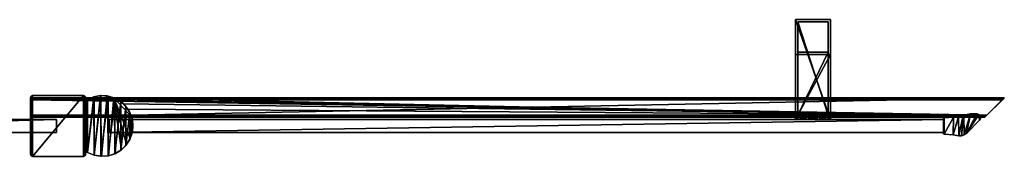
# Model space of a CAD drawing. Header units: metres. Extents: x 0 to 687, y -215 to 49.
# Tile 10 of 10: x 234 to 687, y -14 to 49. Entities that reach past the tile are written whole.
import ezdxf

# ---------------------------------------------------------------- set-up
doc = ezdxf.new("R2010")
doc.units = ezdxf.units.M

msp = doc.modelspace()

# ---------------------------------------------------------------- linework, layer by layer
at = {"layer": 'Y2A69L'}
for points in [[(666.200134, 4.314908, 13.5), (668.414612, 4.919908, 13.5), (666.422729, -4.53554, 13.5)], [(668.414612, 4.919908, 13.5), (666.200134, 4.314908, 13.5), (668.414612, 4.919908, 1980.5)], [(666.200134, 4.314908, 13.5), (666.200134, 4.314908, 1980.5), (668.414612, 4.919908, 1980.5)], [(668.414612, 4.919908, 1980.5), (666.200134, 4.314908, 1980.5), (666.422729, -4.53554, 1980.5)], [(666.422729, -4.53554, 13.5), (668.414612, 4.919908, 13.5), (667.660767, -4.524976, 13.5)], [(667.660767, -4.524976, 1980.5), (668.414612, 4.919908, 1980.5), (666.422729, -4.53554, 1980.5)], [(668.414612, 4.919908, 13.5), (668.756226, 5.03027, 13.5), (667.660767, -4.524976, 13.5)], [(667.660767, -4.524976, 13.5), (668.756226, 5.03027, 13.5), (668.836304, -4.136368, 13.5)], [(668.836304, -4.136368, 1980.5), (668.756226, 5.03027, 1980.5), (667.660767, -4.524976, 1980.5)], [(668.756226, 5.03027, 1980.5), (668.414612, 4.919908, 1980.5), (667.660767, -4.524976, 1980.5)], [(668.756226, 5.03027, 1980.5), (668.756226, 5.03027, 13.5), (668.414612, 4.919908, 1980.5)], [(668.756226, 5.03027, 13.5), (668.414612, 4.919908, 13.5), (668.414612, 4.919908, 1980.5)], [(668.756226, 5.03027, 13.5), (671.707153, 5.629982, 13.5), (668.836304, -4.136368, 13.5)], [(668.756226, 5.03027, 13.5), (668.756226, 5.03027, 1980.5), (671.707153, 5.629982, 13.5)], [(668.756226, 5.03027, 1980.5), (671.707153, 5.629982, 1980.5), (671.707153, 5.629982, 13.5)], [(671.707153, 5.629982, 1980.5), (668.756226, 5.03027, 1980.5), (668.836304, -4.136368, 1980.5)], [(668.836304, -4.136368, 13.5), (671.707153, 5.629982, 13.5), (669.83667, -3.406941, 13.5)], [(669.83667, -3.406941, 1980.5), (671.707153, 5.629982, 1980.5), (668.836304, -4.136368, 1980.5)], [(671.707153, 5.629982, 13.5), (674.718201, 5.667322, 13.5), (669.83667, -3.406941, 13.5)], [(674.718201, 5.667322, 13.5), (675.661133, 5.305964, 13.5), (669.83667, -3.406941, 13.5)], [(675.661133, 5.305964, 1980.5), (674.718201, 5.667322, 1980.5), (669.83667, -3.406941, 1980.5)], [(669.83667, -3.406941, 1980.5), (674.718201, 5.667322, 1980.5), (671.707153, 5.629982, 1980.5)], [(669.83667, -3.406941, 13.5), (675.661133, 5.305964, 13.5), (675.844177, 2.600565, 13.5)], [(675.844177, 2.600565, 1980.5), (675.661133, 5.305964, 1980.5), (669.83667, -3.406941, 1980.5)], [(671.707153, 5.629982, 13.5), (671.707153, 5.629982, 1980.5), (674.718201, 5.667322, 13.5)], [(671.707153, 5.629982, 1980.5), (674.718201, 5.667322, 1980.5), (674.718201, 5.667322, 13.5)], [(674.718201, 5.667322, 13.5), (674.718201, 5.667322, 1980.5), (675.661133, 5.305964, 13.5)], [(674.718201, 5.667322, 1980.5), (675.661133, 5.305964, 1980.5), (675.661133, 5.305964, 13.5)], [(675.661133, 5.305964, 13.5), (676.261047, 4.493719, 13.5), (675.844177, 2.600565, 13.5)], [(675.661133, 5.305964, 13.5), (675.661133, 5.305964, 1980.5), (676.261047, 4.493719, 13.5)], [(675.661133, 5.305964, 1980.5), (676.261047, 4.493719, 1980.5), (676.261047, 4.493719, 13.5)], [(676.261047, 4.493719, 1980.5), (675.661133, 5.305964, 1980.5), (675.844177, 2.600565, 1980.5)], [(24.000277, 3, 3), (24.000277, 3, 1994), (251.000275, 3, 3)], [(24.000277, 3, 1994), (251.000275, 3, 1994), (251.000275, 3, 3)], [(24.000277, 3, 3), (251.000275, 3, 3), (24.000277, -3, 3)], [(251.000275, 3, 3), (251.000275, -3, 3), (24.000277, -3, 3)], [(24.000277, 3, 1994), (24.000277, -3, 1994), (251.000275, 3, 1994)], [(24.000277, -3, 1994), (251.000275, -3, 1994), (251.000275, 3, 1994)], [(251.000275, 3, 3), (251.000275, 3, 1994), (251.000275, -3, 3)], [(251.000275, 3, 1994), (251.000275, -3, 1994), (251.000275, -3, 3)], [(659.303833, -3, 13.5), (275.200287, -3.000001, 13.5), (659.254089, 3, 13.5)], [(659.254089, 3, 13.5), (275.200287, -3.000001, 13.5), (275.200287, 3, 13.5)], [(275.200287, 3, 13.5), (275.200287, 3, 1980.5), (659.254089, 3, 13.5)], [(275.200287, 3, 1980.5), (659.254089, 3, 1980.5), (659.254089, 3, 13.5)], [(275.200287, -3.000001, 13.5), (275.200287, -3.000001, 1980.5), (275.200287, 3, 13.5)], [(275.200287, -3.000001, 1980.5), (275.200287, 3, 1980.5), (275.200287, 3, 13.5)], [(659.303833, -3, 1980.5), (659.254089, 3, 1980.5), (275.200287, -3.000001, 1980.5)], [(659.254089, 3, 1980.5), (275.200287, 3, 1980.5), (275.200287, -3.000001, 1980.5)], [(659.238159, 3.304193, 13.5), (659.401672, 3.561177, 13.5), (659.254089, 3, 13.5)], [(659.238159, 3.304193, 13.5), (659.238159, 3.304193, 1980.5), (659.401672, 3.561177, 13.5)], [(659.238159, 3.304193, 1980.5), (659.401672, 3.561177, 1980.5), (659.401672, 3.561177, 13.5)], [(659.254089, 3, 1980.5), (659.401672, 3.561177, 1980.5), (659.238159, 3.304193, 1980.5)], [(659.254089, 3, 13.5), (659.254089, 3, 1980.5), (659.238159, 3.304193, 13.5)], [(659.254089, 3, 1980.5), (659.238159, 3.304193, 1980.5), (659.238159, 3.304193, 13.5)], [(659.401672, 3.561177, 13.5), (659.303833, -3, 13.5), (659.254089, 3, 13.5)], [(659.401672, 3.561177, 1980.5), (659.254089, 3, 1980.5), (659.303833, -3, 1980.5)], [(659.370972, -3.630927, 13.5), (659.303833, -3, 13.5), (659.401672, 3.561177, 13.5)], [(659.370972, -3.630927, 1980.5), (659.401672, 3.561177, 1980.5), (659.303833, -3, 1980.5)], [(659.676697, -3.772542, 13.5), (659.370972, -3.630927, 13.5), (659.684021, 3.675574, 13.5)], [(659.684021, 3.675574, 13.5), (659.370972, -3.630927, 13.5), (659.401672, 3.561177, 13.5)], [(659.676697, -3.772542, 1980.5), (659.684021, 3.675574, 1980.5), (659.370972, -3.630927, 1980.5)], [(659.684021, 3.675574, 1980.5), (659.401672, 3.561177, 1980.5), (659.370972, -3.630927, 1980.5)], [(659.401672, 3.561177, 13.5), (659.401672, 3.561177, 1980.5), (659.684021, 3.675574, 13.5)], [(659.401672, 3.561177, 1980.5), (659.684021, 3.675574, 1980.5), (659.684021, 3.675574, 13.5)], [(663.754822, -4.140942, 13.5), (659.676697, -3.772542, 13.5), (663.926697, 3.996364, 13.5)], [(663.926697, 3.996364, 13.5), (659.676697, -3.772542, 13.5), (659.684021, 3.675574, 13.5)], [(663.754822, -4.140942, 1980.5), (663.926697, 3.996364, 1980.5), (659.676697, -3.772542, 1980.5)], [(663.926697, 3.996364, 1980.5), (659.684021, 3.675574, 1980.5), (659.676697, -3.772542, 1980.5)], [(663.926697, 3.996364, 13.5), (659.684021, 3.675574, 13.5), (663.926697, 3.996364, 1980.5)], [(659.684021, 3.675574, 13.5), (659.684021, 3.675574, 1980.5), (663.926697, 3.996364, 1980.5)], [(663.754822, -4.140942, 13.5), (666.200134, 4.314908, 13.5), (666.422729, -4.53554, 13.5)], [(666.200134, 4.314908, 13.5), (663.754822, -4.140942, 13.5), (663.926697, 3.996364, 13.5)], [(666.422729, -4.53554, 1980.5), (666.200134, 4.314908, 1980.5), (663.754822, -4.140942, 1980.5)], [(666.200134, 4.314908, 1980.5), (663.926697, 3.996364, 1980.5), (663.754822, -4.140942, 1980.5)], [(666.200134, 4.314908, 13.5), (663.926697, 3.996364, 13.5), (666.200134, 4.314908, 1980.5)], [(663.926697, 3.996364, 13.5), (663.926697, 3.996364, 1980.5), (666.200134, 4.314908, 1980.5)], [(669.83667, -3.406941, 13.5), (675.844177, 2.600565, 13.5), (669.83667, -3.406941, 1980.5)], [(675.844177, 2.600565, 13.5), (675.844177, 2.600565, 1980.5), (669.83667, -3.406941, 1980.5)], [(675.844177, 2.600565, 13.5), (676.261047, 4.493719, 13.5), (676.329224, 3.486223, 13.5)], [(676.329224, 3.486223, 1980.5), (676.261047, 4.493719, 1980.5), (675.844177, 2.600565, 1980.5)], [(676.329224, 3.486223, 13.5), (676.329224, 3.486223, 1980.5), (675.844177, 2.600565, 13.5)], [(676.329224, 3.486223, 1980.5), (675.844177, 2.600565, 1980.5), (675.844177, 2.600565, 13.5)], [(676.261047, 4.493719, 13.5), (676.261047, 4.493719, 1980.5), (676.329224, 3.486223, 13.5)], [(676.261047, 4.493719, 1980.5), (676.329224, 3.486223, 1980.5), (676.329224, 3.486223, 13.5)], [(251.000275, -3, 3), (251.000275, -3, 1994), (24.000277, -3, 3)], [(251.000275, -3, 1994), (24.000277, -3, 1994), (24.000277, -3, 3)], [(659.303833, -3, 13.5), (659.303833, -3, 1980.5), (275.200287, -3.000001, 13.5)], [(659.303833, -3, 1980.5), (275.200287, -3.000001, 1980.5), (275.200287, -3.000001, 13.5)], [(659.370972, -3.630927, 13.5), (659.224487, -3.327477, 13.5), (659.303833, -3, 13.5)], [(659.224487, -3.327477, 13.5), (659.224487, -3.327477, 1980.5), (659.303833, -3, 13.5)], [(659.224487, -3.327477, 1980.5), (659.303833, -3, 1980.5), (659.303833, -3, 13.5)], [(659.303833, -3, 1980.5), (659.224487, -3.327477, 1980.5), (659.370972, -3.630927, 1980.5)], [(659.370972, -3.630927, 13.5), (659.370972, -3.630927, 1980.5), (659.224487, -3.327477, 13.5)], [(659.370972, -3.630927, 1980.5), (659.224487, -3.327477, 1980.5), (659.224487, -3.327477, 13.5)], [(659.676697, -3.772542, 13.5), (659.676697, -3.772542, 1980.5), (659.370972, -3.630927, 13.5)], [(659.676697, -3.772542, 1980.5), (659.370972, -3.630927, 1980.5), (659.370972, -3.630927, 13.5)], [(659.676697, -3.772542, 13.5), (663.754822, -4.140942, 13.5), (659.676697, -3.772542, 1980.5)], [(663.754822, -4.140942, 13.5), (663.754822, -4.140942, 1980.5), (659.676697, -3.772542, 1980.5)], [(663.754822, -4.140942, 13.5), (666.422729, -4.53554, 13.5), (663.754822, -4.140942, 1980.5)], [(666.422729, -4.53554, 13.5), (666.422729, -4.53554, 1980.5), (663.754822, -4.140942, 1980.5)], [(667.660767, -4.524976, 13.5), (667.660767, -4.524976, 1980.5), (666.422729, -4.53554, 13.5)], [(667.660767, -4.524976, 1980.5), (666.422729, -4.53554, 1980.5), (666.422729, -4.53554, 13.5)], [(668.836304, -4.136368, 13.5), (668.836304, -4.136368, 1980.5), (667.660767, -4.524976, 13.5)], [(668.836304, -4.136368, 1980.5), (667.660767, -4.524976, 1980.5), (667.660767, -4.524976, 13.5)], [(669.83667, -3.406941, 13.5), (669.83667, -3.406941, 1980.5), (668.836304, -4.136368, 13.5)], [(669.83667, -3.406941, 1980.5), (668.836304, -4.136368, 1980.5), (668.836304, -4.136368, 13.5)]]:
    msp.add_3dface(points, dxfattribs=at)
at = {"layer": 'Y2A69L0'}
for points in [[(591.254089, 49, 1197), (591.254089, 3, 1181), (591.254089, 3, 1197)], [(591.254089, 3, 1181), (591.254089, 49, 1197), (591.254089, 33, 1181)], [(591.254089, 49, 1197), (591.254089, 49, 797), (591.254089, 33, 1181)], [(591.254089, 33, 1181), (591.254089, 49, 797), (591.254089, 33, 813)], [(591.254089, 49, 797), (591.254089, 3, 797), (591.254089, 33, 813)], [(607.254089, 49, 797), (607.254089, 3, 797), (591.254089, 49, 797)], [(607.254089, 3, 797), (591.254089, 3, 797), (591.254089, 49, 797)], [(591.254089, 49, 797), (591.254089, 49, 1197), (607.254089, 49, 797)], [(591.254089, 49, 1197), (607.254089, 49, 1197), (607.254089, 49, 797)], [(607.254089, 49, 1197), (591.254089, 49, 1197), (607.254089, 3, 1197)], [(591.254089, 49, 1197), (591.254089, 3, 1197), (607.254089, 3, 1197)], [(592.254089, 5, 1196), (592.254089, 5, 1182), (592.254089, 48, 1196)], [(592.254089, 5, 1182), (592.254089, 34, 1182), (592.254089, 48, 1196)], [(592.254089, 48, 1196), (592.254089, 34, 1182), (592.254089, 48, 798)], [(592.254089, 34, 1182), (592.254089, 34, 812), (592.254089, 48, 798)], [(592.254089, 48, 798), (592.254089, 34, 812), (592.254089, 5, 798)], [(606.254089, 48, 798), (592.254089, 48, 798), (606.254089, 5, 798)], [(592.254089, 48, 798), (592.254089, 5, 798), (606.254089, 5, 798)], [(592.254089, 48, 798), (606.254089, 48, 798), (592.254089, 48, 1196)], [(606.254089, 48, 798), (606.254089, 48, 1196), (592.254089, 48, 1196)], [(606.254089, 48, 1196), (606.254089, 5, 1196), (592.254089, 48, 1196)], [(606.254089, 5, 1196), (592.254089, 5, 1196), (592.254089, 48, 1196)], [(606.254089, 48, 1196), (606.254089, 5, 1182), (606.254089, 5, 1196)], [(606.254089, 5, 1182), (606.254089, 48, 1196), (606.254089, 34, 1182)], [(606.254089, 48, 1196), (606.254089, 48, 798), (606.254089, 34, 1182)], [(606.254089, 34, 1182), (606.254089, 48, 798), (606.254089, 34, 812)], [(606.254089, 48, 798), (606.254089, 5, 798), (606.254089, 34, 812)], [(607.254089, 3, 1197), (607.254089, 3, 1181), (607.254089, 49, 1197)], [(607.254089, 3, 1181), (607.254089, 33, 1181), (607.254089, 49, 1197)], [(607.254089, 49, 1197), (607.254089, 33, 1181), (607.254089, 49, 797)], [(607.254089, 33, 1181), (607.254089, 33, 813), (607.254089, 49, 797)], [(607.254089, 49, 797), (607.254089, 33, 813), (607.254089, 3, 797)], [(591.254089, 33, 813), (591.254089, 3, 797), (591.254089, 3, 813)], [(591.254089, 33, 1181), (591.254089, 33, 813), (607.254089, 33, 1181)], [(591.254089, 33, 813), (607.254089, 33, 813), (607.254089, 33, 1181)], [(607.254089, 3, 813), (607.254089, 33, 813), (591.254089, 3, 813)], [(607.254089, 33, 813), (591.254089, 33, 813), (591.254089, 3, 813)], [(607.254089, 3, 1181), (591.254089, 3, 1181), (607.254089, 33, 1181)], [(591.254089, 3, 1181), (591.254089, 33, 1181), (607.254089, 33, 1181)], [(592.254089, 34, 1182), (606.254089, 34, 1182), (592.254089, 34, 812)], [(606.254089, 34, 1182), (606.254089, 34, 812), (592.254089, 34, 812)], [(592.254089, 34, 812), (592.254089, 5, 812), (592.254089, 5, 798)], [(606.254089, 5, 812), (592.254089, 5, 812), (606.254089, 34, 812)], [(592.254089, 5, 812), (592.254089, 34, 812), (606.254089, 34, 812)], [(606.254089, 5, 1182), (606.254089, 34, 1182), (592.254089, 5, 1182)], [(606.254089, 34, 1182), (592.254089, 34, 1182), (592.254089, 5, 1182)], [(606.254089, 34, 812), (606.254089, 5, 798), (606.254089, 5, 812)], [(607.254089, 33, 813), (607.254089, 3, 813), (607.254089, 3, 797)], [(606.254089, 5, 798), (592.254089, 5, 798), (599.302856, 5, 802.933594)], [(599.302856, 5, 802.933594), (592.254089, 5, 798), (598.263123, 5, 803.186035)], [(598.263123, 5, 803.186035), (592.254089, 5, 798), (597.488892, 5, 803.924561)], [(597.488892, 5, 803.924561), (592.254089, 5, 798), (597.187622, 5, 804.951233)], [(597.187622, 5, 804.951233), (592.254089, 5, 798), (597.440125, 5, 805.990967)], [(597.440125, 5, 805.990967), (592.254089, 5, 812), (598.17865, 5, 806.765198)], [(592.254089, 5, 812), (597.440125, 5, 805.990967), (592.254089, 5, 798)], [(598.17865, 5, 806.765198), (592.254089, 5, 812), (599.205322, 5, 807.066406)], [(592.254089, 5, 812), (606.254089, 5, 812), (599.205322, 5, 807.066406)], [(592.254089, 5, 1196), (606.254089, 5, 1196), (599.302856, 5, 1191.066406)], [(606.254089, 5, 1182), (592.254089, 5, 1182), (600.245056, 5, 1187.186035)], [(600.245056, 5, 1187.186035), (592.254089, 5, 1182), (599.205322, 5, 1186.933594)], [(599.205322, 5, 1186.933594), (592.254089, 5, 1182), (598.17865, 5, 1187.234863)], [(598.17865, 5, 1187.234863), (592.254089, 5, 1182), (597.440125, 5, 1188.009033)], [(597.440125, 5, 1188.009033), (592.254089, 5, 1182), (597.187622, 5, 1189.048828)], [(597.187622, 5, 1189.048828), (592.254089, 5, 1182), (597.488892, 5, 1190.075439)], [(592.254089, 5, 1182), (592.254089, 5, 1196), (597.488892, 5, 1190.075439)], [(597.488892, 5, 1190.075439), (592.254089, 5, 1196), (598.263123, 5, 1190.813965)], [(592.254089, 5, 1196), (599.302856, 5, 1191.066406), (598.263123, 5, 1190.813965)], [(597.488892, 5, 803.924561), (597.187622, 5, 804.951233), (597.488892, 4, 803.924561)], [(597.488892, 4, 803.924561), (597.187622, 5, 804.951233), (597.187622, 4, 804.951233)], [(597.187622, 5, 804.951233), (597.440125, 5, 805.990967), (597.187622, 4, 804.951233)], [(597.187622, 4, 804.951233), (597.440125, 5, 805.990967), (597.440125, 4, 805.990967)], [(597.488892, 4, 1190.075439), (597.187622, 4, 1189.048828), (597.488892, 5, 1190.075439)], [(597.488892, 5, 1190.075439), (597.187622, 4, 1189.048828), (597.187622, 5, 1189.048828)], [(597.187622, 4, 1189.048828), (597.440125, 4, 1188.009033), (597.187622, 5, 1189.048828)], [(597.187622, 5, 1189.048828), (597.440125, 4, 1188.009033), (597.440125, 5, 1188.009033)], [(598.17865, 4, 806.765198), (597.440125, 4, 805.990967), (598.17865, 5, 806.765198)], [(598.17865, 5, 806.765198), (597.440125, 4, 805.990967), (597.440125, 5, 805.990967)], [(598.17865, 5, 1187.234863), (597.440125, 5, 1188.009033), (598.17865, 4, 1187.234863)], [(598.17865, 4, 1187.234863), (597.440125, 5, 1188.009033), (597.440125, 4, 1188.009033)], [(598.263123, 4, 803.186035), (597.488892, 5, 803.924561), (597.488892, 4, 803.924561)], [(597.488892, 5, 803.924561), (598.263123, 4, 803.186035), (598.263123, 5, 803.186035)], [(598.263123, 5, 1190.813965), (597.488892, 4, 1190.075439), (597.488892, 5, 1190.075439)], [(597.488892, 4, 1190.075439), (598.263123, 5, 1190.813965), (598.263123, 4, 1190.813965)], [(599.205322, 4, 807.066406), (598.17865, 4, 806.765198), (599.205322, 5, 807.066406)], [(599.205322, 5, 807.066406), (598.17865, 4, 806.765198), (598.17865, 5, 806.765198)], [(599.205322, 5, 1186.933594), (598.17865, 5, 1187.234863), (599.205322, 4, 1186.933594)], [(599.205322, 4, 1186.933594), (598.17865, 5, 1187.234863), (598.17865, 4, 1187.234863)], [(598.263123, 4, 803.186035), (599.302856, 4, 802.933594), (598.263123, 5, 803.186035)], [(598.263123, 5, 803.186035), (599.302856, 4, 802.933594), (599.302856, 5, 802.933594)], [(598.263123, 5, 1190.813965), (599.302856, 5, 1191.066406), (598.263123, 4, 1190.813965)], [(598.263123, 4, 1190.813965), (599.302856, 5, 1191.066406), (599.302856, 4, 1191.066406)], [(600.245056, 4, 806.813965), (599.205322, 4, 807.066406), (600.245056, 5, 806.813965)], [(600.245056, 5, 806.813965), (599.205322, 4, 807.066406), (599.205322, 5, 807.066406)], [(599.205322, 5, 807.066406), (606.254089, 5, 812), (600.245056, 5, 806.813965)], [(600.245056, 5, 1187.186035), (599.205322, 5, 1186.933594), (600.245056, 4, 1187.186035)], [(600.245056, 4, 1187.186035), (599.205322, 5, 1186.933594), (599.205322, 4, 1186.933594)], [(599.302856, 4, 802.933594), (600.329529, 4, 803.234802), (599.302856, 5, 802.933594)], [(599.302856, 5, 802.933594), (600.329529, 4, 803.234802), (600.329529, 5, 803.234802)], [(600.329529, 5, 803.234802), (606.254089, 5, 798), (599.302856, 5, 802.933594)], [(599.302856, 5, 1191.066406), (600.329529, 5, 1190.765137), (599.302856, 4, 1191.066406)], [(599.302856, 4, 1191.066406), (600.329529, 5, 1190.765137), (600.329529, 4, 1190.765137)], [(599.302856, 5, 1191.066406), (606.254089, 5, 1196), (600.329529, 5, 1190.765137)], [(600.245056, 4, 806.813965), (601.019287, 5, 806.075439), (601.019287, 4, 806.075439)], [(601.019287, 5, 806.075439), (600.245056, 4, 806.813965), (600.245056, 5, 806.813965)], [(606.254089, 5, 812), (601.019287, 5, 806.075439), (600.245056, 5, 806.813965)], [(600.245056, 5, 1187.186035), (601.019287, 4, 1187.924561), (601.019287, 5, 1187.924561)], [(601.019287, 4, 1187.924561), (600.245056, 5, 1187.186035), (600.245056, 4, 1187.186035)], [(601.019287, 5, 1187.924561), (606.254089, 5, 1182), (600.245056, 5, 1187.186035)], [(600.329529, 4, 803.234802), (601.068054, 4, 804.009033), (600.329529, 5, 803.234802)], [(600.329529, 5, 803.234802), (601.068054, 4, 804.009033), (601.068054, 5, 804.009033)], [(601.068054, 5, 804.009033), (606.254089, 5, 798), (600.329529, 5, 803.234802)], [(600.329529, 5, 1190.765137), (601.068054, 5, 1189.990967), (600.329529, 4, 1190.765137)], [(600.329529, 4, 1190.765137), (601.068054, 5, 1189.990967), (601.068054, 4, 1189.990967)], [(600.329529, 5, 1190.765137), (606.254089, 5, 1196), (601.068054, 5, 1189.990967)], [(601.019287, 5, 806.075439), (601.320496, 5, 805.048767), (601.019287, 4, 806.075439)], [(601.019287, 4, 806.075439), (601.320496, 5, 805.048767), (601.320496, 4, 805.048767)], [(606.254089, 5, 812), (606.254089, 5, 798), (601.019287, 5, 806.075439)], [(601.019287, 5, 806.075439), (606.254089, 5, 798), (601.320496, 5, 805.048767)], [(601.019287, 4, 1187.924561), (601.320496, 4, 1188.951172), (601.019287, 5, 1187.924561)], [(601.019287, 5, 1187.924561), (601.320496, 4, 1188.951172), (601.320496, 5, 1188.951172)], [(601.320496, 5, 1188.951172), (606.254089, 5, 1182), (601.019287, 5, 1187.924561)], [(601.320496, 5, 805.048767), (601.068054, 5, 804.009033), (601.320496, 4, 805.048767)], [(601.320496, 4, 805.048767), (601.068054, 5, 804.009033), (601.068054, 4, 804.009033)], [(601.320496, 5, 805.048767), (606.254089, 5, 798), (601.068054, 5, 804.009033)], [(601.320496, 4, 1188.951172), (601.068054, 4, 1189.990967), (601.320496, 5, 1188.951172)], [(601.320496, 5, 1188.951172), (601.068054, 4, 1189.990967), (601.068054, 5, 1189.990967)], [(606.254089, 5, 1196), (606.254089, 5, 1182), (601.068054, 5, 1189.990967)], [(601.068054, 5, 1189.990967), (606.254089, 5, 1182), (601.320496, 5, 1188.951172)], [(599.254089, 3, 812.25), (591.254089, 3, 813), (597.366638, 3, 812)], [(607.254089, 3, 813), (591.254089, 3, 813), (606.254089, 3, 812)], [(606.254089, 3, 812), (591.254089, 3, 813), (599.254089, 3, 812.25)], [(606.254089, 3, 798), (591.254089, 3, 797), (607.254089, 3, 797)], [(599.254089, 3, 797.75), (591.254089, 3, 797), (606.254089, 3, 798)], [(597.366638, 3, 798), (591.254089, 3, 797), (599.254089, 3, 797.75)], [(592.254089, 3, 798), (591.254089, 3, 797), (597.366638, 3, 798)], [(592.254089, 3, 803.112549), (591.254089, 3, 797), (592.254089, 3, 798)], [(592.254089, 3, 806.887451), (591.254089, 3, 813), (592.004089, 3, 805)], [(591.254089, 3, 813), (591.254089, 3, 797), (592.004089, 3, 805)], [(592.004089, 3, 805), (591.254089, 3, 797), (592.254089, 3, 803.112549)], [(592.254089, 3, 812), (591.254089, 3, 813), (592.254089, 3, 806.887451)], [(597.366638, 3, 812), (591.254089, 3, 813), (592.254089, 3, 812)], [(599.254089, 3, 1196.25), (591.254089, 3, 1197), (597.366638, 3, 1196)], [(607.254089, 3, 1197), (591.254089, 3, 1197), (606.254089, 3, 1196)], [(606.254089, 3, 1196), (591.254089, 3, 1197), (599.254089, 3, 1196.25)], [(606.254089, 3, 1182), (591.254089, 3, 1181), (607.254089, 3, 1181)], [(599.254089, 3, 1181.75), (591.254089, 3, 1181), (606.254089, 3, 1182)], [(597.366638, 3, 1182), (591.254089, 3, 1181), (599.254089, 3, 1181.75)], [(592.254089, 3, 1182), (591.254089, 3, 1181), (597.366638, 3, 1182)], [(592.254089, 3, 1187.112549), (591.254089, 3, 1181), (592.254089, 3, 1182)], [(592.254089, 3, 1190.887451), (591.254089, 3, 1197), (592.004089, 3, 1189)], [(591.254089, 3, 1197), (591.254089, 3, 1181), (592.004089, 3, 1189)], [(592.004089, 3, 1189), (591.254089, 3, 1181), (592.254089, 3, 1187.112549)], [(592.254089, 3, 1196), (591.254089, 3, 1197), (592.254089, 3, 1190.887451)], [(597.366638, 3, 1196), (591.254089, 3, 1197), (592.254089, 3, 1196)], [(592.254089, 4, 806.887451), (592.004089, 4, 805), (597.440125, 4, 805.990967)], [(597.440125, 4, 805.990967), (592.004089, 4, 805), (597.187622, 4, 804.951233)], [(592.254089, 4, 803.112549), (597.187622, 4, 804.951233), (592.004089, 4, 805)], [(592.254089, 3, 806.887451), (592.004089, 3, 805), (592.254089, 4, 806.887451)], [(592.004089, 3, 805), (592.004089, 4, 805), (592.254089, 4, 806.887451)], [(592.004089, 3, 805), (592.254089, 3, 803.112549), (592.004089, 4, 805)], [(592.254089, 3, 803.112549), (592.254089, 4, 803.112549), (592.004089, 4, 805)], [(592.254089, 4, 1187.112549), (592.004089, 4, 1189), (592.254089, 3, 1187.112549)], [(592.004089, 4, 1189), (592.004089, 3, 1189), (592.254089, 3, 1187.112549)], [(592.004089, 4, 1189), (592.254089, 4, 1190.887451), (592.004089, 3, 1189)], [(592.254089, 4, 1190.887451), (592.254089, 3, 1190.887451), (592.004089, 3, 1189)], [(597.440125, 4, 1188.009033), (592.004089, 4, 1189), (592.254089, 4, 1187.112549)], [(597.187622, 4, 1189.048828), (592.004089, 4, 1189), (597.440125, 4, 1188.009033)], [(597.488892, 4, 1190.075439), (592.004089, 4, 1189), (597.187622, 4, 1189.048828)], [(592.004089, 4, 1189), (598.263123, 4, 1190.813965), (592.254089, 4, 1190.887451)], [(598.263123, 4, 1190.813965), (592.004089, 4, 1189), (597.488892, 4, 1190.075439)], [(592.254089, 4, 803.112549), (592.254089, 4, 798), (598.263123, 4, 803.186035)], [(592.254089, 4, 798), (597.366638, 4, 798), (598.263123, 4, 803.186035)], [(597.366638, 4, 812), (592.254089, 4, 812), (599.205322, 4, 807.066406)], [(592.254089, 4, 812), (592.254089, 4, 806.887451), (599.205322, 4, 807.066406)], [(599.205322, 4, 807.066406), (592.254089, 4, 806.887451), (598.17865, 4, 806.765198)], [(598.17865, 4, 806.765198), (592.254089, 4, 806.887451), (597.440125, 4, 805.990967)], [(597.488892, 4, 803.924561), (592.254089, 4, 803.112549), (598.263123, 4, 803.186035)], [(597.187622, 4, 804.951233), (592.254089, 4, 803.112549), (597.488892, 4, 803.924561)], [(597.366638, 4, 798), (592.254089, 4, 798), (597.366638, 3, 798)], [(592.254089, 4, 798), (592.254089, 3, 798), (597.366638, 3, 798)], [(592.254089, 4, 803.112549), (592.254089, 3, 803.112549), (592.254089, 4, 798)], [(592.254089, 3, 803.112549), (592.254089, 3, 798), (592.254089, 4, 798)], [(592.254089, 4, 812), (597.366638, 4, 812), (592.254089, 3, 812)], [(597.366638, 4, 812), (597.366638, 3, 812), (592.254089, 3, 812)], [(592.254089, 4, 812), (592.254089, 3, 812), (592.254089, 4, 806.887451)], [(592.254089, 3, 812), (592.254089, 3, 806.887451), (592.254089, 4, 806.887451)], [(597.366638, 4, 1196), (597.366638, 3, 1196), (592.254089, 4, 1196)], [(597.366638, 3, 1196), (592.254089, 3, 1196), (592.254089, 4, 1196)], [(592.254089, 4, 1196), (592.254089, 3, 1196), (592.254089, 4, 1190.887451)], [(592.254089, 3, 1196), (592.254089, 3, 1190.887451), (592.254089, 4, 1190.887451)], [(592.254089, 4, 1182), (592.254089, 3, 1182), (597.366638, 4, 1182)], [(592.254089, 3, 1182), (597.366638, 3, 1182), (597.366638, 4, 1182)], [(592.254089, 4, 1187.112549), (592.254089, 3, 1187.112549), (592.254089, 4, 1182)], [(592.254089, 3, 1187.112549), (592.254089, 3, 1182), (592.254089, 4, 1182)], [(597.440125, 4, 1188.009033), (592.254089, 4, 1187.112549), (598.17865, 4, 1187.234863)], [(592.254089, 4, 1196), (592.254089, 4, 1190.887451), (597.366638, 4, 1196)], [(592.254089, 4, 1190.887451), (598.263123, 4, 1190.813965), (597.366638, 4, 1196)], [(598.17865, 4, 1187.234863), (592.254089, 4, 1187.112549), (599.205322, 4, 1186.933594)], [(592.254089, 4, 1187.112549), (592.254089, 4, 1182), (599.205322, 4, 1186.933594)], [(599.205322, 4, 1186.933594), (592.254089, 4, 1182), (597.366638, 4, 1182)], [(598.263123, 4, 803.186035), (597.366638, 4, 798), (599.302856, 4, 802.933594)], [(597.366638, 4, 798), (599.254089, 4, 797.75), (599.302856, 4, 802.933594)], [(599.205322, 4, 807.066406), (599.254089, 4, 812.25), (597.366638, 4, 812)], [(599.254089, 3, 812.25), (597.366638, 3, 812), (599.254089, 4, 812.25)], [(597.366638, 3, 812), (597.366638, 4, 812), (599.254089, 4, 812.25)], [(597.366638, 3, 798), (599.254089, 3, 797.75), (597.366638, 4, 798)], [(599.254089, 3, 797.75), (599.254089, 4, 797.75), (597.366638, 4, 798)], [(599.254089, 4, 1181.75), (597.366638, 4, 1182), (599.254089, 3, 1181.75)], [(597.366638, 4, 1182), (597.366638, 3, 1182), (599.254089, 3, 1181.75)], [(597.366638, 4, 1196), (599.254089, 4, 1196.25), (597.366638, 3, 1196)], [(599.254089, 4, 1196.25), (599.254089, 3, 1196.25), (597.366638, 3, 1196)], [(597.366638, 4, 1196), (598.263123, 4, 1190.813965), (599.254089, 4, 1196.25)], [(599.254089, 4, 1181.75), (599.205322, 4, 1186.933594), (597.366638, 4, 1182)], [(598.263123, 4, 1190.813965), (599.302856, 4, 1191.066406), (599.254089, 4, 1196.25)], [(600.245056, 4, 806.813965), (601.141541, 4, 812), (599.205322, 4, 807.066406)], [(601.141541, 4, 812), (599.254089, 4, 812.25), (599.205322, 4, 807.066406)], [(600.245056, 4, 1187.186035), (599.205322, 4, 1186.933594), (599.254089, 4, 1181.75)], [(599.302856, 4, 802.933594), (599.254089, 4, 797.75), (601.141541, 4, 798)], [(601.141541, 3, 812), (599.254089, 3, 812.25), (601.141541, 4, 812)], [(599.254089, 3, 812.25), (599.254089, 4, 812.25), (601.141541, 4, 812)], [(599.254089, 3, 797.75), (601.141541, 3, 798), (599.254089, 4, 797.75)], [(601.141541, 3, 798), (601.141541, 4, 798), (599.254089, 4, 797.75)], [(601.141541, 4, 1182), (599.254089, 4, 1181.75), (601.141541, 3, 1182)], [(599.254089, 4, 1181.75), (599.254089, 3, 1181.75), (601.141541, 3, 1182)], [(599.254089, 4, 1196.25), (601.141541, 4, 1196), (599.254089, 3, 1196.25)], [(601.141541, 4, 1196), (601.141541, 3, 1196), (599.254089, 3, 1196.25)], [(599.254089, 4, 1196.25), (599.302856, 4, 1191.066406), (601.141541, 4, 1196)], [(601.141541, 4, 1182), (600.245056, 4, 1187.186035), (599.254089, 4, 1181.75)], [(606.254089, 3, 812), (599.254089, 3, 812.25), (601.141541, 3, 812)], [(601.141541, 3, 798), (599.254089, 3, 797.75), (606.254089, 3, 798)], [(606.254089, 3, 1196), (599.254089, 3, 1196.25), (601.141541, 3, 1196)], [(601.141541, 3, 1182), (599.254089, 3, 1181.75), (606.254089, 3, 1182)], [(600.329529, 4, 803.234802), (599.302856, 4, 802.933594), (606.254089, 4, 798)], [(606.254089, 4, 798), (599.302856, 4, 802.933594), (601.141541, 4, 798)], [(601.141541, 4, 1196), (599.302856, 4, 1191.066406), (606.254089, 4, 1190.887451)], [(606.254089, 4, 1190.887451), (599.302856, 4, 1191.066406), (600.329529, 4, 1190.765137)], [(606.254089, 4, 806.887451), (606.254089, 4, 812), (600.245056, 4, 806.813965)], [(606.254089, 4, 812), (601.141541, 4, 812), (600.245056, 4, 806.813965)], [(606.254089, 4, 806.887451), (600.245056, 4, 806.813965), (606.504089, 4, 805)], [(600.245056, 4, 806.813965), (601.019287, 4, 806.075439), (606.504089, 4, 805)], [(606.254089, 4, 1187.112549), (600.245056, 4, 1187.186035), (601.141541, 4, 1182)], [(606.254089, 4, 1187.112549), (601.019287, 4, 1187.924561), (600.245056, 4, 1187.186035)], [(606.254089, 4, 803.112549), (601.068054, 4, 804.009033), (600.329529, 4, 803.234802)], [(606.254089, 4, 803.112549), (600.329529, 4, 803.234802), (606.254089, 4, 798)], [(606.254089, 4, 1190.887451), (600.329529, 4, 1190.765137), (606.504089, 4, 1189)], [(600.329529, 4, 1190.765137), (601.068054, 4, 1189.990967), (606.504089, 4, 1189)], [(606.504089, 4, 805), (601.019287, 4, 806.075439), (601.320496, 4, 805.048767)], [(601.320496, 4, 1188.951172), (601.019287, 4, 1187.924561), (606.254089, 4, 1187.112549)], [(601.320496, 4, 805.048767), (601.068054, 4, 804.009033), (606.254089, 4, 803.112549)], [(606.504089, 4, 1189), (601.068054, 4, 1189.990967), (601.320496, 4, 1188.951172)], [(601.141541, 4, 812), (606.254089, 4, 812), (601.141541, 3, 812)], [(606.254089, 4, 812), (606.254089, 3, 812), (601.141541, 3, 812)], [(606.254089, 4, 798), (601.141541, 4, 798), (606.254089, 3, 798)], [(601.141541, 4, 798), (601.141541, 3, 798), (606.254089, 3, 798)], [(601.141541, 4, 1182), (601.141541, 3, 1182), (606.254089, 4, 1182)], [(601.141541, 3, 1182), (606.254089, 3, 1182), (606.254089, 4, 1182)], [(606.254089, 4, 1196), (606.254089, 3, 1196), (601.141541, 4, 1196)], [(606.254089, 3, 1196), (601.141541, 3, 1196), (601.141541, 4, 1196)], [(606.254089, 4, 1182), (606.254089, 4, 1187.112549), (601.141541, 4, 1182)], [(606.254089, 4, 1196), (601.141541, 4, 1196), (606.254089, 4, 1190.887451)], [(606.504089, 4, 805), (601.320496, 4, 805.048767), (606.254089, 4, 803.112549)], [(606.504089, 4, 1189), (601.320496, 4, 1188.951172), (606.254089, 4, 1187.112549)], [(606.254089, 4, 798), (606.254089, 3, 798), (606.254089, 4, 803.112549)], [(606.254089, 3, 798), (606.254089, 3, 803.112549), (606.254089, 4, 803.112549)], [(606.254089, 3, 803.112549), (606.504089, 3, 805), (606.254089, 4, 803.112549)], [(606.504089, 3, 805), (606.504089, 4, 805), (606.254089, 4, 803.112549)], [(606.504089, 3, 805), (606.254089, 3, 806.887451), (606.504089, 4, 805)], [(606.254089, 3, 806.887451), (606.254089, 4, 806.887451), (606.504089, 4, 805)], [(606.254089, 4, 806.887451), (606.254089, 3, 806.887451), (606.254089, 4, 812)], [(606.254089, 3, 806.887451), (606.254089, 3, 812), (606.254089, 4, 812)], [(606.254089, 4, 1190.887451), (606.254089, 3, 1190.887451), (606.254089, 4, 1196)], [(606.254089, 3, 1190.887451), (606.254089, 3, 1196), (606.254089, 4, 1196)], [(606.254089, 4, 1190.887451), (606.504089, 4, 1189), (606.254089, 3, 1190.887451)], [(606.504089, 4, 1189), (606.504089, 3, 1189), (606.254089, 3, 1190.887451)], [(606.504089, 4, 1189), (606.254089, 4, 1187.112549), (606.504089, 3, 1189)], [(606.254089, 4, 1187.112549), (606.254089, 3, 1187.112549), (606.504089, 3, 1189)], [(606.254089, 4, 1182), (606.254089, 3, 1182), (606.254089, 4, 1187.112549)], [(606.254089, 3, 1182), (606.254089, 3, 1187.112549), (606.254089, 4, 1187.112549)], [(606.254089, 3, 803.112549), (606.254089, 3, 798), (606.504089, 3, 805)], [(606.254089, 3, 798), (607.254089, 3, 797), (606.504089, 3, 805)], [(606.254089, 3, 806.887451), (607.254089, 3, 813), (606.254089, 3, 812)], [(606.504089, 3, 805), (607.254089, 3, 813), (606.254089, 3, 806.887451)], [(606.254089, 3, 1187.112549), (606.254089, 3, 1182), (606.504089, 3, 1189)], [(606.254089, 3, 1182), (607.254089, 3, 1181), (606.504089, 3, 1189)], [(606.254089, 3, 1190.887451), (607.254089, 3, 1197), (606.254089, 3, 1196)], [(606.504089, 3, 1189), (607.254089, 3, 1197), (606.254089, 3, 1190.887451)], [(607.254089, 3, 813), (606.504089, 3, 805), (607.254089, 3, 797)], [(607.254089, 3, 1197), (606.504089, 3, 1189), (607.254089, 3, 1181)]]:
    msp.add_3dface(points, dxfattribs=at)
at = {"layer": 'Y2A69L01'}
for points in [[(239.000275, 12.719672, 6.507132), (687.024475, 12.724623, 6.502149), (239.000275, 13.012834, 5.8)], [(687.024475, 12.724623, 6.502149), (687.26355, 12.9637, 6.109252), (239.000275, 13.012834, 5.8)], [(239.000275, 13.012834, 5.8), (687.26355, 12.9637, 6.109252), (687.312683, 13.012834, 5.8)], [(239.000275, 13.012834), (687.312683, 13.012834), (239.000275, 4.012834)], [(687.312683, 13.012834), (678.312683, 4.012834), (239.000275, 4.012834)], [(239.000275, 13.012834, 5.8), (687.312683, 13.012834, 5.8), (239.000275, 13.012834)], [(687.312683, 13.012834, 5.8), (687.312683, 13.012834), (239.000275, 13.012834)], [(239.000275, 12.719672, 6.507132), (239.000275, 13.012834, 5.8), (239.000275, 4.305702, 6.506839)], [(239.000275, 4.305702, 6.506839), (239.000275, 13.012834, 5.8), (239.000275, 4.012834, 5.799586)], [(239.000275, 13.012834, 5.8), (239.000275, 13.012834), (239.000275, 4.012834, 5.799586)], [(239.000275, 4.012834, 5.799586), (239.000275, 13.012834), (239.000275, 4.012834)], [(239.000275, 12.719672, 6.507132), (686.484253, 12.184372, 6.785111), (687.024475, 12.724623, 6.502149)], [(239.000275, 12.012419, 6.8), (686.312256, 12.012419, 6.8), (239.000275, 12.719672, 6.507132)], [(686.312256, 12.012419, 6.8), (686.484253, 12.184372, 6.785111), (239.000275, 12.719672, 6.507132)], [(239.000275, 12.719672, 6.507132), (239.000275, 5.012834, 6.8), (239.000275, 12.012419, 6.8)], [(239.000275, 5.012834, 6.8), (239.000275, 12.719672, 6.507132), (239.000275, 4.305702, 6.506839)], [(239.000275, 5.012834, 6.8), (679.312683, 5.012834, 6.8), (239.000275, 12.012419, 6.8)], [(679.312683, 5.012834, 6.8), (686.312256, 12.012419, 6.8), (239.000275, 12.012419, 6.8)], [(687.26355, 12.9637, 6.109252), (678.312683, 4.012834, 5.799586), (687.312683, 13.012834, 5.8)], [(678.312683, 4.012834, 5.799586), (678.312683, 4.012834), (687.312683, 13.012834, 5.8)], [(687.312683, 13.012834, 5.8), (678.312683, 4.012834), (687.312683, 13.012834)], [(678.361694, 4.061841, 6.108867), (678.312683, 4.012834, 5.799586), (687.26355, 12.9637, 6.109252)], [(687.024475, 12.724623, 6.502149), (678.361694, 4.061841, 6.108867), (687.26355, 12.9637, 6.109252)], [(678.600647, 4.300764, 6.501865), (678.361694, 4.061841, 6.108867), (687.024475, 12.724623, 6.502149)], [(686.484253, 12.184372, 6.785111), (678.600647, 4.300764, 6.501865), (687.024475, 12.724623, 6.502149)], [(678.600647, 4.300764, 6.501865), (686.484253, 12.184372, 6.785111), (679.140747, 4.840896, 6.785042)], [(686.484253, 12.184372, 6.785111), (686.312256, 12.012419, 6.8), (679.140747, 4.840896, 6.785042)], [(679.140747, 4.840896, 6.785042), (686.312256, 12.012419, 6.8), (679.312683, 5.012834, 6.8)], [(679.312683, 5.012834, 6.8), (239.000275, 5.012834, 6.8), (679.140747, 4.840896, 6.785042)], [(239.000275, 5.012834, 6.8), (239.000275, 4.305702, 6.506839), (679.140747, 4.840896, 6.785042)], [(679.140747, 4.840896, 6.785042), (239.000275, 4.305702, 6.506839), (678.600647, 4.300764, 6.501865)], [(239.000275, 4.012834, 5.799586), (678.312683, 4.012834, 5.799586), (239.000275, 4.305702, 6.506839)], [(678.312683, 4.012834, 5.799586), (678.361694, 4.061841, 6.108867), (239.000275, 4.305702, 6.506839)], [(239.000275, 4.305702, 6.506839), (678.361694, 4.061841, 6.108867), (678.600647, 4.300764, 6.501865)], [(239.000275, 4.012834), (678.312683, 4.012834), (239.000275, 4.012834, 5.799586)], [(678.312683, 4.012834), (678.312683, 4.012834, 5.799586), (239.000275, 4.012834, 5.799586)]]:
    msp.add_3dface(points, dxfattribs=at)
at = {"layer": 'Y2A69L0123'}
for points in [[(239.000275, 12.999586, 2000), (239.000275, -12.999586, 2000), (239.293289, 13.706985, 2000)], [(239.000275, -12.999586, 2000), (239.293289, -13.706985, 2000), (239.293289, 13.706985, 2000)], [(239.000275, 12.999586), (239.000275, 12.999586, 2000), (239.293289, 13.706985)], [(239.000275, 12.999586, 2000), (239.293289, 13.706985, 2000), (239.293289, 13.706985)], [(239.293289, -13.706985), (239.000275, -12.999586), (239.293289, 13.706985)], [(239.293289, 13.706985), (239.000275, -12.999586), (239.000275, 12.999586)], [(239.293289, 13.706985, 2000), (239.293289, -13.706985, 2000), (240.000687, 14, 2000)], [(239.293289, -13.706985, 2000), (240.000687, -14, 2000), (240.000687, 14, 2000)], [(239.293289, 13.706985), (239.293289, 13.706985, 2000), (240.000687, 14)], [(239.293289, 13.706985, 2000), (240.000687, 14, 2000), (240.000687, 14)], [(240.000687, -14), (239.293289, -13.706985), (240.000687, 14)], [(240.000687, 14), (239.293289, -13.706985), (239.293289, 13.706985)], [(240.000687, 14, 2000), (240.000687, -14, 2000), (263.39743, 14, 2000)], [(240.000687, -14, 2000), (263.39743, -14, 2000), (263.39743, 14, 2000)], [(240.000687, 14), (240.000687, 14, 2000), (263.39743, 14)], [(240.000687, 14, 2000), (263.39743, 14, 2000), (263.39743, 14)], [(263.39743, -14), (240.000687, -14), (263.39743, 14)], [(263.39743, 14), (240.000687, -14), (240.000687, 14)], [(263.39743, 14, 2000), (263.39743, -14, 2000), (263.946838, 13.83556, 2000)], [(263.946838, 13.83556), (263.39743, -14), (263.39743, 14)], [(263.39743, 14), (263.39743, 14, 2000), (263.946838, 13.83556)], [(263.39743, 14, 2000), (263.946838, 13.83556, 2000), (263.946838, 13.83556)], [(263.39743, -14, 2000), (263.946838, -13.835561, 2000), (263.946838, 13.83556, 2000)], [(263.946838, -13.835561), (263.39743, -14), (263.946838, 13.83556)], [(263.946838, 13.83556, 2000), (263.946838, -13.835561, 2000), (264.315552, 13.396321, 2000)], [(264.315552, 13.396321), (263.946838, -13.835561), (263.946838, 13.83556)], [(263.946838, 13.83556), (263.946838, 13.83556, 2000), (264.315552, 13.396321)], [(263.946838, 13.83556, 2000), (264.315552, 13.396321, 2000), (264.315552, 13.396321)], [(268.166473, 13.406271), (268.280151, 13.439945, 2000), (271.236115, 13.966748)], [(268.166473, 13.406271), (271.236115, 13.966748), (268.361359, -13.463367)], [(268.280151, 13.439945, 2000), (271.472748, 13.981073, 2000), (271.236115, 13.966748)], [(268.280151, 13.439945, 2000), (268.282227, -13.440557, 2000), (271.472748, 13.981073, 2000)], [(268.282227, -13.440557, 2000), (271.474945, -13.981186, 2000), (271.472748, 13.981073, 2000)], [(268.361359, -13.463367), (271.236115, 13.966748), (271.639435, -13.988751)], [(271.472748, 13.981073, 2000), (274.353638, 13.833394), (271.236115, 13.966748)], [(271.236115, 13.966748), (274.353638, 13.833394), (271.639435, -13.988751)], [(274.704285, 13.774239, 2000), (274.353638, 13.833394), (271.472748, 13.981073, 2000)], [(271.472748, 13.981073, 2000), (271.474945, -13.981186, 2000), (274.704285, 13.774239, 2000)], [(271.474945, -13.981186, 2000), (274.706451, -13.773848, 2000), (274.704285, 13.774239, 2000)], [(271.639435, -13.988751), (274.353638, 13.833394), (274.949066, -13.727486)], [(274.353638, 13.833394), (274.704285, 13.774239, 2000), (277.364197, 13.012834)], [(277.364197, 13.012834), (274.949066, -13.727486), (274.353638, 13.833394)], [(277.447021, 12.979656, 6.055089), (274.704285, 13.774239, 2000), (277.80188, 12.830506, 2000)], [(277.364197, 13.012834, 5.8), (274.704285, 13.774239, 2000), (277.447021, 12.979656, 6.055089)], [(277.364197, 13.012834), (274.704285, 13.774239, 2000), (277.364197, 13.012834, 5.8)], [(274.704285, 13.774239, 2000), (274.706451, -13.773848, 2000), (277.80188, 12.830506, 2000)], [(239.000275, -12.999586), (239.000275, -12.999586, 2000), (239.000275, 12.999586)], [(239.000275, -12.999586, 2000), (239.000275, 12.999586, 2000), (239.000275, 12.999586)], [(263.946838, -13.835561, 2000), (264.315552, -13.396321, 2000), (264.315552, 13.396321, 2000)], [(264.315552, -13.396321), (263.946838, -13.835561), (264.315552, 13.396321)], [(264.315552, 13.396321, 2000), (264.315552, -13.396321, 2000), (264.382294, 12.826741, 2000)], [(264.382294, 12.826741), (264.315552, -13.396321), (264.315552, 13.396321)], [(264.315552, 13.396321), (264.315552, 13.396321, 2000), (264.382294, 12.826741)], [(264.315552, 13.396321, 2000), (264.382294, 12.826741, 2000), (264.382294, 12.826741)], [(264.315552, -13.396321, 2000), (264.382294, -12.826741, 2000), (264.382294, 12.826741, 2000)], [(264.382294, -12.826741), (264.315552, -13.396321), (264.382294, 12.826741)], [(264.382294, 12.826741, 2000), (264.382294, -12.826741, 2000), (264.473877, 12.380407, 2000)], [(264.473877, 12.380407), (264.382294, -12.826741), (264.382294, 12.826741)], [(264.473877, 12.380407), (264.382294, 12.826741), (264.473877, 12.380407, 2000)], [(264.473877, 12.380407, 2000), (264.382294, 12.826741), (264.382294, 12.826741, 2000)], [(264.382294, -12.826741, 2000), (264.474274, -12.379798, 2000), (264.473877, 12.380407, 2000)], [(264.382294, -12.826741), (264.473877, 12.380407), (264.474274, -12.379798)], [(264.473877, 12.380407, 2000), (264.474274, -12.379798, 2000), (264.845917, 12.117353, 2000)], [(264.473877, 12.380407), (264.845917, 12.117353), (264.474274, -12.379798)], [(264.845917, 12.117353), (264.473877, 12.380407), (264.845917, 12.117353, 2000)], [(264.845917, 12.117353, 2000), (264.473877, 12.380407), (264.473877, 12.380407, 2000)], [(264.474274, -12.379798, 2000), (264.847321, -12.11701, 2000), (264.845917, 12.117353, 2000)], [(264.474274, -12.379798), (264.845917, 12.117353), (264.847321, -12.11701)], [(264.845917, 12.117353, 2000), (264.847321, -12.11701, 2000), (265.297241, 12.179806, 2000)], [(264.845917, 12.117353), (265.297241, 12.179806), (264.847321, -12.11701)], [(264.845917, 12.117353), (265.297241, 12.179806, 2000), (265.297241, 12.179806)], [(265.297241, 12.179806, 2000), (264.845917, 12.117353), (264.845917, 12.117353, 2000)], [(264.847321, -12.11701, 2000), (265.299133, -12.180882, 2000), (265.297241, 12.179806, 2000)], [(264.847321, -12.11701), (265.297241, 12.179806), (265.299133, -12.180882)], [(265.297241, 12.179806, 2000), (268.280151, 13.439945, 2000), (268.166473, 13.406271)], [(265.297241, 12.179806, 2000), (265.299133, -12.180882, 2000), (268.280151, 13.439945, 2000)], [(265.297241, 12.179806), (265.297241, 12.179806, 2000), (268.166473, 13.406271)], [(265.297241, 12.179806), (268.166473, 13.406271), (265.299133, -12.180882)], [(265.299133, -12.180882, 2000), (268.282227, -13.440557, 2000), (268.280151, 13.439945, 2000)], [(265.299133, -12.180882), (268.166473, 13.406271), (268.361359, -13.463367)], [(274.706451, -13.773848, 2000), (277.803864, -12.829634, 2000), (277.80188, 12.830506, 2000)], [(274.949066, -13.727486), (277.364197, 13.012834), (278.104126, -12.694264)], [(687.312683, 13.012834, 5.8), (277.364197, 13.012834, 5.8), (687.26355, 12.9637, 6.109252)], [(277.364197, 13.012834, 5.8), (277.447021, 12.979656, 6.055089), (687.26355, 12.9637, 6.109252)], [(277.364197, 13.012834, 5.8), (687.312683, 13.012834, 5.8), (277.364197, 13.012834)], [(687.312683, 13.012834, 5.8), (687.312683, 13.012834), (277.364197, 13.012834)], [(678.312683, 4.012834), (277.364197, 13.012834), (687.312683, 13.012834)], [(285.612854, 4.012834), (277.364197, 13.012834), (678.312683, 4.012834)], [(284.969879, -5.73908), (277.364197, 13.012834), (285.612854, 4.012834)], [(283.259491, -8.584507), (277.364197, 13.012834), (284.969879, -5.73908)], [(280.927185, -10.94719), (277.364197, 13.012834), (283.259491, -8.584507)], [(278.104126, -12.694264), (277.364197, 13.012834), (280.927185, -10.94719)], [(277.80188, 12.830506, 2000), (277.729858, 12.861708, 6.328299), (277.447021, 12.979656, 6.055089)], [(687.26355, 12.9637, 6.109252), (277.447021, 12.979656, 6.055089), (687.024475, 12.724623, 6.502149)], [(277.447021, 12.979656, 6.055089), (277.729858, 12.861708, 6.328299), (687.024475, 12.724623, 6.502149)], [(278.688538, 12.405732, 6.719441), (277.729858, 12.861708, 6.328299), (277.80188, 12.830506, 2000)], [(687.024475, 12.724623, 6.502149), (277.729858, 12.861708, 6.328299), (278.688538, 12.405732, 6.719441)], [(280.599792, 11.200366, 2000), (278.688538, 12.405732, 6.719441), (277.80188, 12.830506, 2000)], [(277.80188, 12.830506, 2000), (277.803864, -12.829634, 2000), (280.599792, 11.200366, 2000)], [(277.803864, -12.829634, 2000), (280.601532, -11.199057, 2000), (280.599792, 11.200366, 2000)], [(278.688538, 12.405732, 6.719441), (686.484253, 12.184372, 6.785111), (687.024475, 12.724623, 6.502149)], [(280.599792, 11.200366, 2000), (279.390656, 12.012419, 6.8), (278.688538, 12.405732, 6.719441)], [(279.390656, 12.012419, 6.8), (686.312256, 12.012419, 6.8), (278.688538, 12.405732, 6.719441)], [(686.312256, 12.012419, 6.8), (686.484253, 12.184372, 6.785111), (278.688538, 12.405732, 6.719441)], [(281.856506, 10.136906, 6.8), (279.390656, 12.012419, 6.8), (280.599792, 11.200366, 2000)], [(279.390656, 12.012419, 6.8), (679.312683, 5.012834, 6.8), (686.312256, 12.012419, 6.8)], [(281.856506, 10.136906, 6.8), (679.312683, 5.012834, 6.8), (279.390656, 12.012419, 6.8)], [(282.948334, 8.971026, 2000), (281.856506, 10.136906, 6.8), (280.599792, 11.200366, 2000)], [(280.599792, 11.200366, 2000), (280.601532, -11.199057, 2000), (282.948334, 8.971026, 2000)], [(283.849518, 7.764994, 6.8), (281.856506, 10.136906, 6.8), (282.948334, 8.971026, 2000)], [(283.849518, 7.764994, 6.8), (679.312683, 5.012834, 6.8), (281.856506, 10.136906, 6.8)], [(687.26355, 12.9637, 6.109252), (678.312683, 4.012834, 5.799586), (687.312683, 13.012834, 5.8)], [(678.312683, 4.012834, 5.799586), (678.312683, 4.012834), (687.312683, 13.012834, 5.8)], [(687.312683, 13.012834, 5.8), (678.312683, 4.012834), (687.312683, 13.012834)], [(678.361694, 4.061841, 6.108867), (678.312683, 4.012834, 5.799586), (687.26355, 12.9637, 6.109252)], [(687.024475, 12.724623, 6.502149), (678.361694, 4.061841, 6.108867), (687.26355, 12.9637, 6.109252)], [(678.600647, 4.300764, 6.501865), (678.361694, 4.061841, 6.108867), (687.024475, 12.724623, 6.502149)], [(686.484253, 12.184372, 6.785111), (678.600647, 4.300764, 6.501865), (687.024475, 12.724623, 6.502149)], [(678.600647, 4.300764, 6.501865), (686.484253, 12.184372, 6.785111), (679.140747, 4.840896, 6.785042)], [(686.484253, 12.184372, 6.785111), (686.312256, 12.012419, 6.8), (679.140747, 4.840896, 6.785042)], [(679.140747, 4.840896, 6.785042), (686.312256, 12.012419, 6.8), (679.312683, 5.012834, 6.8)], [(280.601532, -11.199057, 2000), (282.949738, -8.969351, 2000), (282.948334, 8.971026, 2000)], [(284.721863, 6.261753, 2000), (283.849518, 7.764994, 6.8), (282.948334, 8.971026, 2000)], [(282.948334, 8.971026, 2000), (282.949738, -8.969351, 2000), (284.721863, 6.261753, 2000)], [(282.949738, -8.969351, 2000), (284.722839, -6.259801, 2000), (284.721863, 6.261753, 2000)], [(283.849518, 7.764994, 6.8), (284.721863, 6.261753, 2000), (285.272064, 5.012834, 6.8)], [(679.312683, 5.012834, 6.8), (283.849518, 7.764994, 6.8), (285.272064, 5.012834, 6.8)], [(285.825531, 3.217487, 2000), (285.272064, 5.012834, 6.8), (284.721863, 6.261753, 2000)], [(284.721863, 6.261753, 2000), (284.722839, -6.259801, 2000), (285.825531, 3.217487, 2000)], [(285.272064, 5.012834, 6.8), (285.825531, 3.217487, 2000), (285.481934, 4.426936, 6.610183)], [(679.312683, 5.012834, 6.8), (285.272064, 5.012834, 6.8), (679.140747, 4.840896, 6.785042)], [(285.272064, 5.012834, 6.8), (285.481934, 4.426936, 6.610183), (679.140747, 4.840896, 6.785042)], [(285.481934, 4.426936, 6.610183), (678.600647, 4.300764, 6.501865), (679.140747, 4.840896, 6.785042)], [(284.722839, -6.259801, 2000), (285.82605, -3.215363, 2000), (285.825531, 3.217487, 2000)], [(285.612854, 4.012834), (286.180603, 0.741815), (284.969879, -5.73908)], [(286.180603, 0.741815), (285.962189, -2.57092), (284.969879, -5.73908)], [(285.481934, 4.426936, 6.610183), (285.825531, 3.217487, 2000), (285.579529, 4.122546, 6.255084)], [(285.579529, 4.122546, 6.255084), (678.361694, 4.061841, 6.108867), (285.481934, 4.426936, 6.610183)], [(678.361694, 4.061841, 6.108867), (678.600647, 4.300764, 6.501865), (285.481934, 4.426936, 6.610183)], [(285.579529, 4.122546, 6.255084), (285.825531, 3.217487, 2000), (285.612854, 4.012834, 5.799586)], [(285.612854, 4.012834, 5.799586), (678.312683, 4.012834, 5.799586), (285.579529, 4.122546, 6.255084)], [(678.312683, 4.012834, 5.799586), (678.361694, 4.061841, 6.108867), (285.579529, 4.122546, 6.255084)], [(285.612854, 4.012834), (285.825531, 3.217487, 2000), (286.180603, 0.741815)], [(285.612854, 4.012834, 5.799586), (285.825531, 3.217487, 2000), (285.612854, 4.012834)], [(285.612854, 4.012834), (678.312683, 4.012834), (285.612854, 4.012834, 5.799586)], [(678.312683, 4.012834), (678.312683, 4.012834, 5.799586), (285.612854, 4.012834, 5.799586)], [(286.180603, 0.741815), (285.825531, 3.217487, 2000), (286.200287, 0.001091, 2000)], [(285.825531, 3.217487, 2000), (285.82605, -3.215363, 2000), (286.200287, 0.001091, 2000)], [(285.82605, -3.215363, 2000), (285.962189, -2.57092), (286.200287, 0.001091, 2000)], [(286.200287, 0.001091, 2000), (285.962189, -2.57092), (286.180603, 0.741815)], [(284.722839, -6.259801, 2000), (284.969879, -5.73908), (285.82605, -3.215363, 2000)], [(284.969879, -5.73908), (285.962189, -2.57092), (285.82605, -3.215363, 2000)], [(280.601532, -11.199057, 2000), (280.927185, -10.94719), (282.949738, -8.969351, 2000)], [(280.927185, -10.94719), (283.259491, -8.584507), (282.949738, -8.969351, 2000)], [(282.949738, -8.969351, 2000), (283.259491, -8.584507), (284.722839, -6.259801, 2000)], [(283.259491, -8.584507), (284.969879, -5.73908), (284.722839, -6.259801, 2000)], [(239.293289, -13.706985), (239.293289, -13.706985, 2000), (239.000275, -12.999586)], [(239.293289, -13.706985, 2000), (239.000275, -12.999586, 2000), (239.000275, -12.999586)], [(264.315552, -13.396321), (264.315552, -13.396321, 2000), (263.946838, -13.835561)], [(264.315552, -13.396321, 2000), (263.946838, -13.835561, 2000), (263.946838, -13.835561)], [(264.382294, -12.826741), (264.382294, -12.826741, 2000), (264.315552, -13.396321)], [(264.382294, -12.826741, 2000), (264.315552, -13.396321, 2000), (264.315552, -13.396321)], [(264.474274, -12.379798), (264.382294, -12.826741, 2000), (264.382294, -12.826741)], [(264.382294, -12.826741, 2000), (264.474274, -12.379798), (264.474274, -12.379798, 2000)], [(264.474274, -12.379798), (264.847321, -12.11701), (264.474274, -12.379798, 2000)], [(264.474274, -12.379798, 2000), (264.847321, -12.11701), (264.847321, -12.11701, 2000)], [(264.847321, -12.11701), (265.299133, -12.180882), (264.847321, -12.11701, 2000)], [(264.847321, -12.11701, 2000), (265.299133, -12.180882), (265.299133, -12.180882, 2000)], [(265.299133, -12.180882, 2000), (265.299133, -12.180882), (268.282227, -13.440557, 2000)], [(265.299133, -12.180882), (268.361359, -13.463367), (268.282227, -13.440557, 2000)], [(268.282227, -13.440557, 2000), (268.361359, -13.463367), (271.474945, -13.981186, 2000)], [(271.639435, -13.988751), (271.474945, -13.981186, 2000), (268.361359, -13.463367)], [(277.803864, -12.829634, 2000), (274.706451, -13.773848, 2000), (274.949066, -13.727486)], [(278.104126, -12.694264), (277.803864, -12.829634, 2000), (274.949066, -13.727486)], [(277.803864, -12.829634, 2000), (278.104126, -12.694264), (280.601532, -11.199057, 2000)], [(278.104126, -12.694264), (280.927185, -10.94719), (280.601532, -11.199057, 2000)], [(240.000687, -14), (240.000687, -14, 2000), (239.293289, -13.706985)], [(240.000687, -14, 2000), (239.293289, -13.706985, 2000), (239.293289, -13.706985)], [(240.000687, -14), (263.39743, -14), (240.000687, -14, 2000)], [(263.39743, -14), (263.39743, -14, 2000), (240.000687, -14, 2000)], [(263.946838, -13.835561), (263.946838, -13.835561, 2000), (263.39743, -14)], [(263.946838, -13.835561, 2000), (263.39743, -14, 2000), (263.39743, -14)], [(274.706451, -13.773848, 2000), (271.474945, -13.981186, 2000), (271.639435, -13.988751)], [(274.949066, -13.727486), (274.706451, -13.773848, 2000), (271.639435, -13.988751)]]:
    msp.add_3dface(points, dxfattribs=at)

doc.saveas('drawing.dxf')
